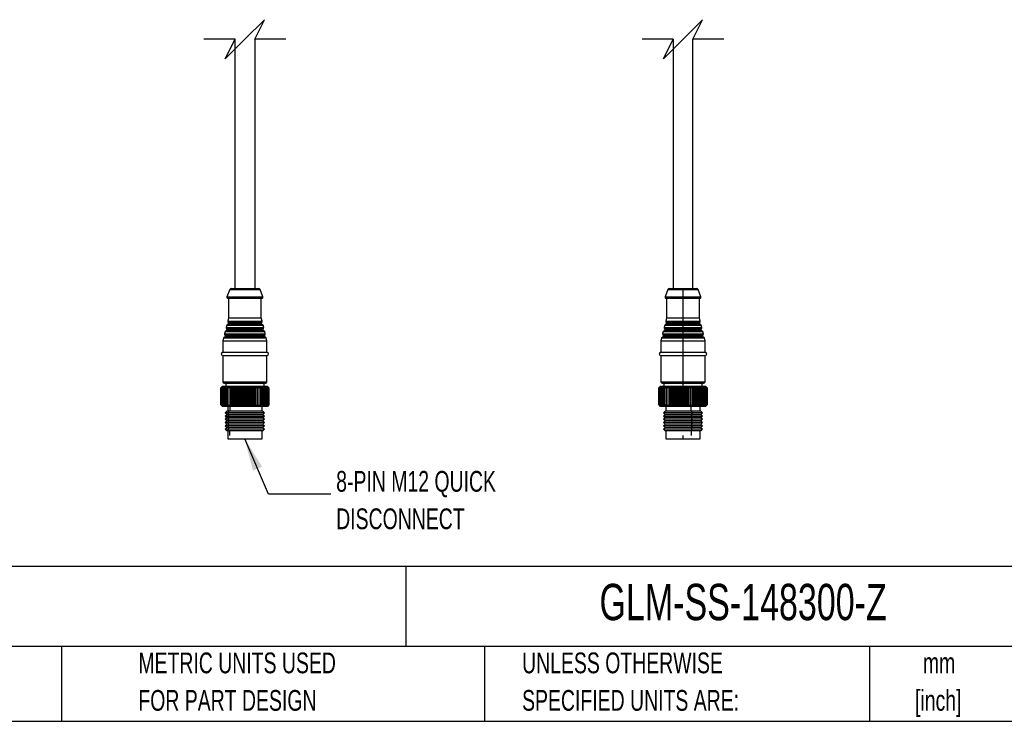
# Model space of a CAD drawing. Header units: millimetres. Extents: x 19 to 819, y 19 to 629.
# Tile 8 of 18: x 349 to 650, y 19 to 234. Entities that reach past the tile are written whole.
import ezdxf

# ---------------------------------------------------------------- set-up
doc = ezdxf.new("R2010")
doc.units = ezdxf.units.MM
doc.header["$LTSCALE"] = 3
doc.layers.add('DIMENSIONS', color=140, linetype='Continuous', lineweight=25)
doc.layers.add('TEXT', color=140, linetype='Continuous', lineweight=25)
doc.styles.add('SLDTEXTSTYLE0', font='TXT', dxfattribs={"width": 0.7})

msp = doc.modelspace()

# ---------------------------------------------------------------- linework, layer by layer
for p, q in [((415.031, 151.419), (415.031, 227.634)), ((421.031, 227.634), (421.031, 151.419)), ((549.052, 227.634), (549.052, 151.419)), ((555.052, 151.419), (555.052, 227.634)), ((413.409, 151.095), (412.55, 148.825)), ((413.409, 151.095), (422.653, 151.095)), ((413.877, 151.419), (422.186, 151.419)), ((423.512, 148.825), (422.653, 151.095)), ((547.429, 151.095), (546.571, 148.825)), ((547.429, 151.095), (552.052, 151.095)), ((547.897, 151.419), (552.052, 151.419)), ((552.052, 151.419), (556.206, 151.419)), ((552.052, 148.825), (552.052, 151.095)), ((552.052, 151.095), (556.674, 151.095)), ((557.532, 148.825), (556.674, 151.095)), ((412.55, 148.825), (423.512, 148.825)), ((412.831, 148.419), (423.231, 148.419)), ((413.031, 148.419), (413.031, 142.419)), ((423.031, 142.419), (423.031, 148.419)), ((546.571, 148.825), (552.052, 148.825)), ((546.852, 148.419), (552.052, 148.419)), ((547.052, 148.419), (547.052, 142.419)), ((552.052, 148.419), (552.052, 148.825)), ((552.052, 148.825), (557.532, 148.825)), ((552.052, 148.419), (557.252, 148.419)), ((552.052, 142.419), (552.052, 148.419)), ((557.052, 142.419), (557.052, 148.419)), ((413.031, 142.419), (412.78, 141.413)), ((413.031, 142.419), (423.031, 142.419)), ((423.283, 141.413), (423.031, 142.419)), ((547.052, 142.419), (546.8, 141.413)), ((547.052, 142.419), (552.052, 142.419)), ((552.052, 141.413), (552.052, 142.419)), ((552.052, 142.419), (557.052, 142.419)), ((557.303, 141.413), (557.052, 142.419)), ((412.473, 140.186), (412.295, 139.473)), ((412.295, 139.473), (423.768, 139.473)), ((412.395, 139.168), (423.667, 139.168)), ((412.473, 140.186), (423.589, 140.186)), ((423.521, 138.859), (412.541, 138.859)), ((423.357, 140.407), (412.705, 140.407)), ((412.78, 141.413), (423.283, 141.413)), ((412.88, 141.108), (423.182, 141.108)), ((423.036, 140.799), (413.026, 140.799)), ((423.768, 139.473), (423.589, 140.186)), ((546.493, 140.186), (546.315, 139.473)), ((546.315, 139.473), (552.052, 139.473)), ((546.416, 139.168), (552.052, 139.168)), ((546.493, 140.186), (552.052, 140.186)), ((552.052, 138.859), (546.562, 138.859)), ((552.052, 140.407), (546.725, 140.407)), ((546.8, 141.413), (552.052, 141.413)), ((546.901, 141.108), (552.052, 141.108)), ((552.052, 140.799), (547.047, 140.799)), ((552.052, 141.108), (552.052, 141.413)), ((552.052, 141.413), (557.303, 141.413)), ((552.052, 141.108), (552.052, 140.799)), ((552.052, 141.108), (557.202, 141.108)), ((552.052, 140.799), (552.052, 140.407)), ((557.056, 140.799), (552.052, 140.799)), ((552.052, 140.186), (552.052, 140.407)), ((557.378, 140.407), (552.052, 140.407)), ((552.052, 139.473), (552.052, 140.186)), ((552.052, 140.186), (557.61, 140.186)), ((552.052, 139.168), (552.052, 139.473)), ((552.052, 139.473), (557.788, 139.473)), ((552.052, 139.168), (552.052, 138.859)), ((552.052, 139.168), (557.688, 139.168)), ((552.052, 138.859), (552.052, 138.467)), ((557.541, 138.859), (552.052, 138.859)), ((557.788, 139.473), (557.61, 140.186)), ((411.503, 136.305), (411.281, 135.419)), ((411.503, 136.305), (424.559, 136.305)), ((424.327, 136.526), (411.735, 136.526)), ((411.988, 138.245), (411.809, 137.532)), ((411.809, 137.532), (424.253, 137.532)), ((411.91, 137.228), (424.152, 137.228)), ((411.988, 138.245), (424.074, 138.245)), ((424.006, 136.919), (412.056, 136.919)), ((423.842, 138.467), (412.22, 138.467)), ((424.253, 137.532), (424.074, 138.245)), ((424.781, 135.419), (424.559, 136.305)), ((545.523, 136.305), (545.302, 135.419)), ((545.523, 136.305), (552.052, 136.305)), ((552.052, 136.526), (545.755, 136.526)), ((546.008, 138.245), (545.83, 137.532)), ((545.83, 137.532), (552.052, 137.532)), ((545.931, 137.228), (552.052, 137.228)), ((546.008, 138.245), (552.052, 138.245)), ((552.052, 136.919), (546.077, 136.919)), ((552.052, 138.467), (546.24, 138.467)), ((552.052, 138.245), (552.052, 138.467)), ((557.863, 138.467), (552.052, 138.467)), ((552.052, 137.532), (552.052, 138.245)), ((552.052, 138.245), (558.095, 138.245)), ((552.052, 137.228), (552.052, 137.532)), ((552.052, 137.532), (558.273, 137.532)), ((552.052, 137.228), (552.052, 136.919)), ((552.052, 137.228), (558.173, 137.228)), ((552.052, 136.919), (552.052, 136.526)), ((558.027, 136.919), (552.052, 136.919)), ((552.052, 136.305), (552.052, 136.526)), ((558.348, 136.526), (552.052, 136.526)), ((552.052, 135.419), (552.052, 136.305)), ((552.052, 136.305), (558.58, 136.305)), ((558.273, 137.532), (558.095, 138.245)), ((558.802, 135.419), (558.58, 136.305)), ((411.281, 135.419), (411.281, 131.919)), ((411.281, 135.419), (424.781, 135.419)), ((424.781, 131.919), (424.781, 135.419)), ((545.302, 135.419), (545.302, 131.919)), ((545.302, 135.419), (552.052, 135.419)), ((552.052, 131.919), (552.052, 135.419)), ((552.052, 135.419), (558.802, 135.419)), ((558.802, 131.919), (558.802, 135.419)), ((411.281, 131.919), (424.781, 131.919)), ((411.281, 130.919), (424.781, 130.919)), ((411.281, 130.919), (411.281, 122.919)), ((424.781, 122.919), (424.781, 130.919)), ((545.302, 131.919), (552.052, 131.919)), ((545.302, 130.919), (545.302, 122.919)), ((545.302, 130.919), (552.052, 130.919)), ((552.052, 130.919), (552.052, 131.919)), ((552.052, 131.919), (558.802, 131.919)), ((552.052, 130.919), (558.802, 130.919)), ((552.052, 122.919), (552.052, 130.919)), ((558.802, 122.919), (558.802, 130.919)), ((410.966, 121.303), (410.684, 121.019)), ((410.69, 121.019), (410.684, 121.019)), ((410.684, 121.019), (410.684, 115.819)), ((410.69, 121.019), (411.055, 121.369)), ((410.69, 115.819), (410.69, 121.019)), ((411.055, 121.369), (410.731, 121.019)), ((410.753, 121.019), (410.731, 121.019)), ((410.731, 121.019), (410.731, 115.819)), ((410.753, 121.019), (411.136, 121.369)), ((410.753, 115.819), (410.753, 121.019)), ((411.136, 121.369), (410.837, 121.019)), ((410.874, 121.019), (410.837, 121.019)), ((410.837, 121.019), (410.837, 115.819)), ((410.874, 121.019), (411.272, 121.369)), ((410.874, 115.819), (410.874, 121.019)), ((411.081, 121.419), (410.966, 121.304)), ((411.272, 121.369), (411, 121.019)), ((411.053, 121.019), (411, 121.019)), ((411, 121.019), (411, 115.819)), ((411.053, 121.019), (411.462, 121.369)), ((411.053, 115.819), (411.053, 121.019)), ((411.89, 121.419), (411.081, 121.419)), ((411.462, 121.369), (411.221, 121.019)), ((411.289, 121.019), (411.221, 121.019)), ((411.221, 121.019), (411.221, 115.819)), ((411.281, 122.919), (424.781, 122.919)), ((411.289, 121.019), (411.705, 121.369)), ((411.289, 115.819), (411.289, 121.019)), ((411.705, 121.369), (411.496, 121.019)), ((411.537, 121.019), (411.496, 121.019)), ((411.496, 121.019), (411.496, 115.819)), ((411.89, 121.419), (411.537, 121.019)), ((411.578, 121.019), (411.537, 121.019)), ((411.537, 115.819), (411.537, 121.019)), ((411.578, 121.019), (411.999, 121.369)), ((411.578, 115.819), (411.578, 121.019)), ((411.781, 122.419), (424.281, 122.419)), ((411.999, 121.369), (411.824, 121.019)), ((411.919, 121.019), (411.824, 121.019)), ((411.824, 121.019), (411.824, 115.819)), ((424.981, 121.419), (411.89, 121.419)), ((411.919, 121.019), (412.342, 121.369)), ((411.919, 115.819), (411.919, 121.019)), ((412.181, 122.419), (412.181, 121.419)), ((412.342, 121.369), (412.202, 121.019)), ((412.31, 121.019), (412.202, 121.019)), ((412.202, 121.019), (412.202, 115.819)), ((412.31, 121.019), (412.73, 121.369)), ((412.31, 115.819), (412.31, 121.019)), ((412.73, 121.369), (412.626, 121.019)), ((412.747, 121.019), (412.626, 121.019)), ((412.626, 121.019), (412.626, 115.819)), ((412.747, 121.019), (413.161, 121.369)), ((412.747, 115.819), (412.747, 121.019)), ((413.161, 121.369), (413.095, 121.019)), ((413.226, 121.019), (413.095, 121.019)), ((413.095, 121.019), (413.095, 115.819)), ((413.226, 121.019), (413.632, 121.369)), ((413.226, 115.819), (413.226, 121.019)), ((413.632, 121.369), (413.603, 121.019)), ((413.744, 121.019), (413.603, 121.019)), ((413.603, 121.019), (413.603, 115.819)), ((413.744, 121.019), (414.137, 121.369)), ((413.744, 115.819), (413.744, 121.019)), ((414.137, 121.369), (414.146, 121.019)), ((414.137, 115.469), (414.137, 121.369)), ((414.296, 121.019), (414.146, 121.019)), ((414.146, 121.019), (414.146, 115.819)), ((414.296, 121.019), (414.675, 121.369)), ((414.296, 115.819), (414.296, 121.019)), ((414.675, 121.369), (414.721, 121.019)), ((414.675, 115.469), (414.675, 121.369)), ((414.879, 121.019), (414.721, 121.019)), ((414.721, 121.019), (414.721, 115.819)), ((414.879, 121.019), (415.239, 121.369)), ((414.879, 115.819), (414.879, 121.019)), ((415.239, 121.369), (415.323, 121.019)), ((415.239, 115.469), (415.239, 121.369)), ((415.486, 121.019), (415.323, 121.019)), ((415.323, 121.019), (415.323, 115.819)), ((415.486, 121.019), (415.825, 121.369)), ((415.486, 115.819), (415.486, 121.019)), ((415.825, 121.369), (415.946, 121.019)), ((415.825, 115.469), (415.825, 121.369)), ((416.115, 121.019), (415.946, 121.019)), ((415.946, 121.019), (415.946, 115.819)), ((416.115, 121.019), (416.43, 121.369)), ((416.115, 115.819), (416.115, 121.019)), ((416.43, 121.369), (416.586, 121.019)), ((416.43, 115.469), (416.43, 121.369)), ((416.759, 121.019), (416.586, 121.019)), ((416.586, 121.019), (416.586, 115.819)), ((416.759, 121.019), (417.047, 121.369)), ((416.759, 115.819), (416.759, 121.019)), ((417.047, 121.369), (417.238, 121.019)), ((417.047, 115.469), (417.047, 121.369)), ((417.413, 121.019), (417.238, 121.019)), ((417.238, 121.019), (417.238, 115.819)), ((417.413, 121.019), (417.672, 121.369)), ((417.413, 115.819), (417.413, 121.019)), ((417.672, 121.369), (417.896, 121.019)), ((417.672, 115.469), (417.672, 121.369)), ((418.072, 121.019), (417.896, 121.019)), ((417.896, 121.019), (417.896, 115.819)), ((418.072, 121.019), (418.3, 121.369)), ((418.072, 115.819), (418.072, 121.019)), ((418.3, 121.369), (418.556, 121.019)), ((418.3, 115.469), (418.3, 121.369)), ((418.73, 121.019), (418.556, 121.019)), ((418.556, 121.019), (418.556, 115.819)), ((418.73, 121.019), (418.926, 121.369)), ((418.73, 115.819), (418.73, 121.019)), ((418.926, 121.369), (419.211, 121.019)), ((418.926, 115.469), (418.926, 121.369)), ((419.383, 121.019), (419.211, 121.019)), ((419.211, 121.019), (419.211, 115.819)), ((419.383, 121.019), (419.545, 121.369)), ((419.383, 115.819), (419.383, 121.019)), ((419.545, 121.369), (419.856, 121.019)), ((419.545, 115.469), (419.545, 121.369)), ((420.025, 121.019), (419.856, 121.019)), ((419.856, 121.019), (419.856, 115.819)), ((420.025, 121.019), (420.152, 121.369)), ((420.025, 115.819), (420.025, 121.019)), ((420.152, 121.369), (420.487, 121.019)), ((420.152, 115.469), (420.152, 121.369)), ((420.652, 121.019), (420.487, 121.019)), ((420.487, 121.019), (420.487, 115.819)), ((420.652, 121.019), (420.741, 121.369)), ((420.652, 115.819), (420.652, 121.019)), ((420.741, 121.369), (421.098, 121.019)), ((420.741, 115.469), (420.741, 121.369)), ((421.257, 121.019), (421.098, 121.019)), ((421.098, 121.019), (421.098, 115.819)), ((421.257, 121.019), (421.309, 121.369)), ((421.257, 115.819), (421.257, 121.019)), ((421.309, 121.369), (421.685, 121.019)), ((421.309, 115.469), (421.309, 121.369)), ((421.836, 121.019), (421.685, 121.019)), ((421.685, 121.019), (421.685, 115.819)), ((421.836, 121.019), (421.85, 121.369)), ((421.836, 115.819), (421.836, 121.019)), ((421.85, 121.369), (422.242, 121.019)), ((421.85, 115.469), (421.85, 121.369)), ((422.384, 121.019), (422.242, 121.019)), ((422.242, 121.019), (422.242, 115.819)), ((422.36, 121.369), (422.765, 121.019)), ((422.384, 121.019), (422.36, 121.369)), ((422.384, 115.819), (422.384, 121.019)), ((422.897, 121.019), (422.765, 121.019)), ((422.765, 121.019), (422.765, 115.819)), ((422.836, 121.369), (423.25, 121.019)), ((422.897, 121.019), (422.836, 121.369)), ((422.897, 115.819), (422.897, 121.019)), ((423.371, 121.019), (423.25, 121.019)), ((423.25, 121.019), (423.25, 115.819)), ((423.273, 121.369), (423.693, 121.019)), ((423.371, 121.019), (423.273, 121.369)), ((423.371, 115.819), (423.371, 121.019)), ((423.668, 121.369), (424.09, 121.019)), ((423.803, 121.019), (423.668, 121.369)), ((423.803, 121.019), (423.693, 121.019)), ((423.693, 121.019), (423.693, 115.819)), ((423.803, 115.819), (423.803, 121.019)), ((423.881, 121.419), (423.881, 122.419)), ((424.017, 121.369), (424.439, 121.019)), ((424.187, 121.019), (424.017, 121.369)), ((424.187, 121.019), (424.09, 121.019)), ((424.09, 121.019), (424.09, 115.819)), ((424.187, 115.819), (424.187, 121.019)), ((424.318, 121.369), (424.736, 121.019)), ((424.523, 121.019), (424.318, 121.369)), ((424.523, 121.019), (424.439, 121.019)), ((424.439, 121.019), (424.439, 115.819)), ((424.523, 115.819), (424.523, 121.019)), ((424.569, 121.369), (424.979, 121.019)), ((424.805, 121.019), (424.569, 121.369)), ((424.805, 121.019), (424.736, 121.019)), ((424.736, 121.019), (424.736, 115.819)), ((424.767, 121.369), (425.166, 121.019)), ((425.034, 121.019), (424.767, 121.369)), ((424.805, 115.819), (424.805, 121.019)), ((424.91, 121.369), (425.295, 121.019)), ((425.206, 121.019), (424.91, 121.369)), ((425.034, 121.019), (424.979, 121.019)), ((424.979, 121.019), (424.979, 115.819)), ((425.096, 121.304), (424.981, 121.419)), ((424.999, 121.369), (425.366, 121.019)), ((425.32, 121.019), (424.999, 121.369)), ((425.031, 121.369), (425.378, 121.019)), ((425.375, 121.019), (425.031, 121.369)), ((425.034, 115.819), (425.034, 121.019)), ((425.206, 121.019), (425.166, 121.019)), ((425.166, 121.019), (425.166, 115.819)), ((425.206, 115.819), (425.206, 121.019)), ((425.32, 121.019), (425.295, 121.019)), ((425.295, 121.019), (425.295, 115.819)), ((425.32, 115.819), (425.32, 121.019)), ((425.375, 121.019), (425.366, 121.019)), ((425.366, 121.019), (425.366, 115.819)), ((425.375, 115.819), (425.375, 121.019)), ((425.378, 121.019), (425.378, 115.819)), ((545.102, 121.419), (544.702, 121.019)), ((544.702, 121.019), (545.057, 121.369)), ((544.702, 115.819), (544.702, 121.019)), ((545.057, 121.369), (544.72, 121.019)), ((544.735, 121.019), (544.72, 121.019)), ((544.72, 121.019), (544.72, 115.819)), ((544.735, 121.019), (545.109, 121.369)), ((544.735, 115.819), (544.735, 121.019)), ((545.109, 121.369), (544.797, 121.019)), ((544.827, 121.019), (544.797, 121.019)), ((544.797, 121.019), (544.797, 115.819)), ((544.827, 121.019), (545.217, 121.369)), ((544.827, 115.819), (544.827, 121.019)), ((545.217, 121.369), (544.932, 121.019)), ((544.977, 121.019), (544.932, 121.019)), ((544.932, 121.019), (544.932, 115.819)), ((544.977, 121.019), (545.38, 121.369)), ((544.977, 115.819), (544.977, 121.019)), ((555.306, 121.419), (545.102, 121.419)), ((545.38, 121.369), (545.124, 121.019)), ((545.185, 121.019), (545.124, 121.019)), ((545.124, 121.019), (545.124, 115.819)), ((545.185, 121.019), (545.597, 121.369)), ((545.185, 115.819), (545.185, 121.019)), ((545.302, 122.919), (552.052, 122.919)), ((545.597, 121.369), (545.372, 121.019)), ((545.447, 121.019), (545.372, 121.019)), ((545.372, 121.019), (545.372, 115.819)), ((545.447, 121.019), (545.866, 121.369)), ((545.447, 115.819), (545.447, 121.019)), ((545.866, 121.369), (545.674, 121.019)), ((545.763, 121.019), (545.674, 121.019)), ((545.674, 121.019), (545.674, 115.819)), ((545.763, 121.019), (546.185, 121.369)), ((545.763, 115.819), (545.763, 121.019)), ((545.802, 122.419), (552.052, 122.419)), ((546.185, 121.369), (546.027, 121.019)), ((546.129, 121.019), (546.027, 121.019)), ((546.027, 121.019), (546.027, 115.819)), ((546.129, 121.019), (546.551, 121.369)), ((546.129, 115.819), (546.129, 121.019)), ((546.202, 122.419), (546.202, 121.419)), ((546.551, 121.369), (546.429, 121.019)), ((546.543, 121.019), (546.429, 121.019)), ((546.429, 121.019), (546.429, 115.819)), ((546.543, 121.019), (546.961, 121.369)), ((546.543, 115.819), (546.543, 121.019)), ((546.961, 121.369), (546.876, 121.019)), ((547.002, 121.019), (546.876, 121.019)), ((546.876, 121.019), (546.876, 115.819)), ((547.002, 121.019), (547.412, 121.369)), ((547.002, 115.819), (547.002, 121.019)), ((547.412, 121.369), (547.364, 121.019)), ((547.501, 121.019), (547.364, 121.019)), ((547.364, 121.019), (547.364, 115.819)), ((547.501, 121.019), (547.901, 121.369)), ((547.501, 115.819), (547.501, 121.019)), ((547.901, 121.369), (547.891, 121.019)), ((548.036, 121.019), (547.891, 121.019)), ((547.891, 121.019), (547.891, 115.819)), ((548.036, 121.019), (548.423, 121.369)), ((548.036, 115.819), (548.036, 121.019)), ((548.423, 121.369), (548.451, 121.019)), ((548.423, 115.469), (548.423, 121.369)), ((548.604, 121.019), (548.451, 121.019)), ((548.451, 121.019), (548.451, 115.819)), ((548.604, 121.019), (548.974, 121.369)), ((548.604, 115.819), (548.604, 121.019)), ((548.974, 121.369), (549.04, 121.019)), ((548.974, 115.469), (548.974, 121.369)), ((549.2, 121.019), (549.04, 121.019)), ((549.04, 121.019), (549.04, 115.819)), ((549.2, 121.019), (549.55, 121.369)), ((549.2, 115.819), (549.2, 121.019)), ((549.55, 121.369), (549.653, 121.019)), ((549.55, 115.469), (549.55, 121.369)), ((549.819, 121.019), (549.653, 121.019)), ((549.653, 121.019), (549.653, 115.819)), ((549.819, 121.019), (550.146, 121.369)), ((549.819, 115.819), (549.819, 121.019)), ((550.146, 121.369), (550.285, 121.019)), ((550.146, 115.469), (550.146, 121.369)), ((550.456, 121.019), (550.285, 121.019)), ((550.285, 121.019), (550.285, 115.819)), ((550.456, 121.019), (550.758, 121.369)), ((550.456, 115.819), (550.456, 121.019)), ((550.758, 121.369), (550.932, 121.019)), ((550.758, 115.469), (550.758, 121.369)), ((551.105, 121.019), (550.932, 121.019)), ((550.932, 121.019), (550.932, 115.819)), ((551.105, 121.019), (551.379, 121.369)), ((551.105, 115.819), (551.105, 121.019)), ((551.379, 121.369), (551.587, 121.019)), ((551.379, 115.469), (551.379, 121.369)), ((551.762, 121.019), (551.587, 121.019)), ((551.587, 121.019), (551.587, 115.819)), ((551.762, 121.019), (552.007, 121.369)), ((551.762, 115.819), (551.762, 121.019)), ((552.007, 121.369), (552.247, 121.019)), ((552.007, 115.469), (552.007, 121.369)), ((552.052, 122.419), (552.052, 122.919)), ((552.052, 122.919), (558.802, 122.919)), ((552.052, 122.419), (558.302, 122.419)), ((552.052, 121.419), (552.052, 122.419)), ((552.247, 121.019), (552.247, 115.819)), ((552.422, 121.019), (552.247, 121.019)), ((552.422, 121.019), (552.634, 121.369)), ((552.422, 115.819), (552.422, 121.019)), ((552.634, 121.369), (552.905, 121.019)), ((552.634, 115.469), (552.634, 121.369)), ((553.078, 121.019), (552.905, 121.019)), ((552.905, 121.019), (552.905, 115.819)), ((553.078, 121.019), (553.257, 121.369)), ((553.078, 115.819), (553.078, 121.019)), ((553.257, 121.369), (553.556, 121.019)), ((553.257, 115.469), (553.257, 121.369)), ((553.727, 121.019), (553.556, 121.019)), ((553.556, 121.019), (553.556, 115.819)), ((553.727, 121.019), (553.871, 121.369)), ((553.727, 115.819), (553.727, 121.019)), ((553.871, 121.369), (554.194, 121.019)), ((553.871, 115.469), (553.871, 121.369)), ((554.361, 121.019), (554.194, 121.019)), ((554.194, 121.019), (554.194, 115.819)), ((554.361, 121.019), (554.469, 121.369)), ((554.361, 115.819), (554.361, 121.019)), ((554.469, 121.369), (554.816, 121.019)), ((554.469, 115.469), (554.469, 121.369)), ((554.977, 121.019), (554.816, 121.019)), ((554.816, 121.019), (554.816, 115.819)), ((554.977, 121.019), (555.048, 121.369)), ((554.977, 115.819), (554.977, 121.019)), ((555.048, 121.369), (555.415, 121.019)), ((555.048, 115.469), (555.048, 121.369)), ((555.493, 121.019), (555.306, 121.419)), ((559.002, 121.419), (555.306, 121.419)), ((555.415, 121.019), (555.493, 121.019)), ((555.415, 121.019), (555.415, 115.819)), ((555.493, 121.019), (555.57, 121.019)), ((555.57, 121.019), (555.603, 121.369)), ((555.57, 115.819), (555.57, 121.019)), ((555.603, 121.369), (555.988, 121.019)), ((555.603, 121.369), (555.603, 115.469)), ((556.134, 121.019), (555.988, 121.019)), ((555.988, 121.019), (555.988, 115.819)), ((556.13, 121.369), (556.528, 121.019)), ((556.134, 121.019), (556.13, 121.369)), ((556.134, 115.819), (556.134, 121.019)), ((556.666, 121.019), (556.528, 121.019)), ((556.528, 121.019), (556.528, 115.819)), ((556.623, 121.369), (557.033, 121.019)), ((556.666, 121.019), (556.623, 121.369)), ((556.666, 115.819), (556.666, 121.019)), ((557.16, 121.019), (557.033, 121.019)), ((557.033, 121.019), (557.033, 115.819)), ((557.08, 121.369), (557.497, 121.019)), ((557.16, 121.019), (557.08, 121.369)), ((557.16, 115.819), (557.16, 121.019)), ((557.496, 121.369), (557.918, 121.019)), ((557.613, 121.019), (557.496, 121.369)), ((557.613, 121.019), (557.497, 121.019)), ((557.497, 121.019), (557.497, 115.819)), ((557.613, 115.819), (557.613, 121.019)), ((557.869, 121.369), (558.291, 121.019)), ((558.022, 121.019), (557.869, 121.369)), ((557.902, 121.419), (557.902, 122.419)), ((558.022, 121.019), (557.918, 121.019)), ((557.918, 121.019), (557.918, 115.819)), ((558.022, 115.819), (558.022, 121.019)), ((558.194, 121.369), (558.614, 121.019)), ((558.382, 121.019), (558.194, 121.369)), ((558.382, 121.019), (558.291, 121.019)), ((558.291, 121.019), (558.291, 115.819)), ((558.382, 115.819), (558.382, 121.019)), ((558.471, 121.369), (558.884, 121.019)), ((558.691, 121.019), (558.471, 121.369)), ((558.691, 121.019), (558.614, 121.019)), ((558.614, 121.019), (558.614, 115.819)), ((558.691, 115.819), (558.691, 121.019)), ((558.695, 121.369), (559.1, 121.019)), ((558.947, 121.019), (558.695, 121.369)), ((558.866, 121.369), (559.258, 121.019)), ((559.147, 121.019), (558.866, 121.369)), ((558.947, 121.019), (558.884, 121.019)), ((558.884, 121.019), (558.884, 115.819)), ((558.947, 115.819), (558.947, 121.019)), ((558.982, 121.369), (559.359, 121.019)), ((559.291, 121.019), (558.982, 121.369)), ((559.402, 121.019), (559.002, 121.419)), ((559.042, 121.369), (559.4, 121.019)), ((559.375, 121.019), (559.042, 121.369)), ((559.147, 121.019), (559.1, 121.019)), ((559.1, 121.019), (559.1, 115.819)), ((559.147, 115.819), (559.147, 121.019)), ((559.291, 121.019), (559.258, 121.019)), ((559.258, 121.019), (559.258, 115.819)), ((559.291, 115.819), (559.291, 121.019)), ((559.375, 121.019), (559.359, 121.019)), ((559.359, 121.019), (559.359, 115.819)), ((559.375, 115.819), (559.375, 121.019)), ((559.4, 121.019), (559.402, 121.019)), ((559.4, 121.019), (559.4, 115.819)), ((559.401, 115.819), (559.401, 121.019)), ((410.684, 115.819), (410.966, 115.534)), ((410.684, 115.819), (410.69, 115.819)), ((411.055, 115.469), (410.69, 115.819)), ((410.731, 115.819), (411.055, 115.469)), ((410.731, 115.819), (410.753, 115.819)), ((411.136, 115.469), (410.753, 115.819)), ((410.837, 115.819), (411.136, 115.469)), ((410.837, 115.819), (410.874, 115.819)), ((411.272, 115.469), (410.874, 115.819)), ((410.966, 115.534), (411.081, 115.419)), ((411, 115.819), (411.272, 115.469)), ((411, 115.819), (411.053, 115.819)), ((411.462, 115.469), (411.053, 115.819)), ((411.081, 115.419), (411.89, 115.419)), ((411.221, 115.819), (411.462, 115.469)), ((411.221, 115.819), (411.289, 115.819)), ((411.705, 115.469), (411.289, 115.819)), ((411.496, 115.819), (411.537, 115.819)), ((411.496, 115.819), (411.705, 115.469)), ((411.537, 115.819), (411.89, 115.419)), ((411.537, 115.819), (411.578, 115.819)), ((411.999, 115.469), (411.578, 115.819)), ((411.824, 115.819), (411.999, 115.469)), ((411.824, 115.819), (411.919, 115.819)), ((411.89, 115.419), (424.981, 115.419)), ((412.342, 115.469), (411.919, 115.819)), ((412.202, 115.819), (412.342, 115.469)), ((412.202, 115.819), (412.31, 115.819)), ((412.73, 115.469), (412.31, 115.819)), ((412.626, 115.819), (412.73, 115.469)), ((412.626, 115.819), (412.747, 115.819)), ((413.161, 115.469), (412.747, 115.819)), ((412.781, 115.419), (412.781, 113.919)), ((413.095, 115.819), (413.161, 115.469)), ((413.095, 115.819), (413.226, 115.819)), ((413.632, 115.469), (413.226, 115.819)), ((413.392, 115.419), (413.392, 113.919)), ((413.603, 115.819), (413.632, 115.469)), ((413.603, 115.819), (413.744, 115.819)), ((414.137, 115.469), (413.744, 115.819)), ((414.146, 115.819), (414.137, 115.469)), ((414.146, 115.819), (414.296, 115.819)), ((414.675, 115.469), (414.296, 115.819)), ((414.721, 115.819), (414.675, 115.469)), ((414.721, 115.819), (414.879, 115.819)), ((415.239, 115.469), (414.879, 115.819)), ((415.323, 115.819), (415.239, 115.469)), ((415.323, 115.819), (415.486, 115.819)), ((415.825, 115.469), (415.486, 115.819)), ((415.946, 115.819), (415.825, 115.469)), ((415.946, 115.819), (416.115, 115.819)), ((416.43, 115.469), (416.115, 115.819)), ((416.586, 115.819), (416.43, 115.469)), ((416.586, 115.819), (416.759, 115.819)), ((417.047, 115.469), (416.759, 115.819)), ((417.238, 115.819), (417.047, 115.469)), ((417.238, 115.819), (417.413, 115.819)), ((417.672, 115.469), (417.413, 115.819)), ((417.896, 115.819), (417.672, 115.469)), ((417.896, 115.819), (418.072, 115.819)), ((418.3, 115.469), (418.072, 115.819)), ((418.556, 115.819), (418.3, 115.469)), ((418.556, 115.819), (418.73, 115.819)), ((418.926, 115.469), (418.73, 115.819)), ((419.211, 115.819), (418.926, 115.469)), ((419.211, 115.819), (419.383, 115.819)), ((419.545, 115.469), (419.383, 115.819)), ((419.856, 115.819), (419.545, 115.469)), ((419.856, 115.819), (420.025, 115.819)), ((420.152, 115.469), (420.025, 115.819)), ((420.487, 115.819), (420.152, 115.469)), ((420.487, 115.819), (420.652, 115.819)), ((420.741, 115.469), (420.652, 115.819)), ((421.098, 115.819), (420.741, 115.469)), ((421.098, 115.819), (421.257, 115.819)), ((421.309, 115.469), (421.257, 115.819)), ((421.685, 115.819), (421.309, 115.469)), ((421.685, 115.819), (421.836, 115.819)), ((421.85, 115.469), (421.836, 115.819)), ((422.242, 115.819), (421.85, 115.469)), ((422.242, 115.819), (422.384, 115.819)), ((422.36, 115.469), (422.384, 115.819)), ((422.765, 115.819), (422.36, 115.469)), ((422.765, 115.819), (422.897, 115.819)), ((422.836, 115.469), (422.897, 115.819)), ((423.25, 115.819), (422.836, 115.469)), ((423.25, 115.819), (423.371, 115.819)), ((423.273, 115.469), (423.371, 115.819)), ((423.693, 115.819), (423.273, 115.469)), ((423.281, 113.919), (423.281, 115.419)), ((423.668, 115.469), (423.803, 115.819)), ((424.09, 115.819), (423.668, 115.469)), ((423.693, 115.819), (423.803, 115.819)), ((424.017, 115.469), (424.187, 115.819)), ((424.439, 115.819), (424.017, 115.469)), ((424.09, 115.819), (424.187, 115.819)), ((424.318, 115.469), (424.523, 115.819)), ((424.736, 115.819), (424.318, 115.469)), ((424.439, 115.819), (424.523, 115.819)), ((424.569, 115.469), (424.805, 115.819)), ((424.979, 115.819), (424.569, 115.469)), ((424.736, 115.819), (424.805, 115.819)), ((424.767, 115.469), (425.034, 115.819)), ((425.166, 115.819), (424.767, 115.469)), ((424.91, 115.469), (425.206, 115.819)), ((425.295, 115.819), (424.91, 115.469)), ((424.979, 115.819), (425.034, 115.819)), ((424.981, 115.419), (425.096, 115.534)), ((424.999, 115.469), (425.32, 115.819)), ((425.366, 115.819), (424.999, 115.469)), ((425.031, 115.469), (425.375, 115.819)), ((425.378, 115.819), (425.031, 115.469)), ((425.166, 115.819), (425.206, 115.819)), ((425.295, 115.819), (425.32, 115.819)), ((425.366, 115.819), (425.375, 115.819)), ((544.702, 115.819), (545.102, 115.419)), ((545.057, 115.469), (544.702, 115.819)), ((544.72, 115.819), (545.057, 115.469)), ((544.72, 115.819), (544.735, 115.819)), ((545.109, 115.469), (544.735, 115.819)), ((544.797, 115.819), (545.109, 115.469)), ((544.797, 115.819), (544.827, 115.819)), ((545.217, 115.469), (544.827, 115.819)), ((544.932, 115.819), (545.217, 115.469)), ((544.932, 115.819), (544.977, 115.819)), ((545.38, 115.469), (544.977, 115.819)), ((545.102, 115.419), (555.306, 115.419)), ((545.124, 115.819), (545.38, 115.469)), ((545.124, 115.819), (545.185, 115.819)), ((545.597, 115.469), (545.185, 115.819)), ((545.372, 115.819), (545.597, 115.469)), ((545.372, 115.819), (545.447, 115.819)), ((545.866, 115.469), (545.447, 115.819)), ((545.674, 115.819), (545.866, 115.469)), ((545.674, 115.819), (545.763, 115.819)), ((546.185, 115.469), (545.763, 115.819)), ((546.027, 115.819), (546.185, 115.469)), ((546.027, 115.819), (546.129, 115.819)), ((546.551, 115.469), (546.129, 115.819)), ((546.429, 115.819), (546.551, 115.469)), ((546.429, 115.819), (546.543, 115.819)), ((546.961, 115.469), (546.543, 115.819)), ((546.802, 115.419), (546.802, 113.919)), ((546.876, 115.819), (546.961, 115.469)), ((546.876, 115.819), (547.002, 115.819)), ((547.412, 115.469), (547.002, 115.819)), ((547.364, 115.819), (547.412, 115.469)), ((547.364, 115.819), (547.501, 115.819)), ((547.901, 115.469), (547.501, 115.819)), ((547.891, 115.819), (547.901, 115.469)), ((547.891, 115.819), (548.036, 115.819)), ((548.423, 115.469), (548.036, 115.819)), ((548.451, 115.819), (548.423, 115.469)), ((548.451, 115.819), (548.604, 115.819)), ((548.974, 115.469), (548.604, 115.819)), ((549.04, 115.819), (548.974, 115.469)), ((549.04, 115.819), (549.2, 115.819)), ((549.55, 115.469), (549.2, 115.819)), ((549.653, 115.819), (549.55, 115.469)), ((549.653, 115.819), (549.819, 115.819)), ((550.146, 115.469), (549.819, 115.819)), ((550.285, 115.819), (550.146, 115.469)), ((550.285, 115.819), (550.456, 115.819)), ((550.758, 115.469), (550.456, 115.819)), ((550.932, 115.819), (550.758, 115.469)), ((550.932, 115.819), (551.105, 115.819)), ((551.379, 115.469), (551.105, 115.819)), ((551.587, 115.819), (551.379, 115.469)), ((551.587, 115.819), (551.762, 115.819)), ((552.007, 115.469), (551.762, 115.819)), ((552.247, 115.819), (552.007, 115.469)), ((552.247, 115.819), (552.422, 115.819)), ((552.634, 115.469), (552.422, 115.819)), ((552.905, 115.819), (552.634, 115.469)), ((552.905, 115.819), (553.078, 115.819)), ((553.257, 115.469), (553.078, 115.819)), ((553.556, 115.819), (553.257, 115.469)), ((553.727, 115.819), (553.556, 115.819)), ((553.871, 115.469), (553.727, 115.819)), ((554.194, 115.819), (553.871, 115.469)), ((554.361, 115.819), (554.194, 115.819)), ((554.469, 115.469), (554.361, 115.819)), ((554.816, 115.819), (554.469, 115.469)), ((554.51, 113.919), (554.51, 115.419)), ((554.977, 115.819), (554.816, 115.819)), ((555.048, 115.469), (554.977, 115.819)), ((555.415, 115.819), (555.048, 115.469)), ((555.306, 115.419), (555.493, 115.819)), ((555.306, 115.419), (559.002, 115.419)), ((555.493, 115.819), (555.415, 115.819)), ((555.57, 115.819), (555.493, 115.819)), ((555.603, 115.469), (555.57, 115.819)), ((555.988, 115.819), (555.603, 115.469)), ((556.134, 115.819), (555.988, 115.819)), ((556.13, 115.469), (556.134, 115.819)), ((556.528, 115.819), (556.13, 115.469)), ((556.666, 115.819), (556.528, 115.819)), ((556.623, 115.469), (556.666, 115.819)), ((557.033, 115.819), (556.623, 115.469)), ((557.16, 115.819), (557.033, 115.819)), ((557.08, 115.469), (557.16, 115.819)), ((557.497, 115.819), (557.08, 115.469)), ((557.302, 113.919), (557.302, 115.419)), ((557.496, 115.469), (557.613, 115.819)), ((557.918, 115.819), (557.496, 115.469)), ((557.497, 115.819), (557.613, 115.819)), ((557.869, 115.469), (558.022, 115.819)), ((558.291, 115.819), (557.869, 115.469)), ((557.918, 115.819), (558.022, 115.819)), ((558.194, 115.469), (558.382, 115.819)), ((558.614, 115.819), (558.194, 115.469)), ((558.291, 115.819), (558.382, 115.819)), ((558.471, 115.469), (558.691, 115.819)), ((558.884, 115.819), (558.471, 115.469)), ((558.614, 115.819), (558.691, 115.819)), ((558.695, 115.469), (558.947, 115.819)), ((559.1, 115.819), (558.695, 115.469)), ((558.866, 115.469), (559.147, 115.819)), ((559.258, 115.819), (558.866, 115.469)), ((558.884, 115.819), (558.947, 115.819)), ((558.982, 115.469), (559.291, 115.819)), ((559.359, 115.819), (558.982, 115.469)), ((559.002, 115.419), (559.402, 115.819)), ((559.042, 115.469), (559.375, 115.819)), ((559.4, 115.819), (559.042, 115.469)), ((559.1, 115.819), (559.147, 115.819)), ((559.258, 115.819), (559.291, 115.819)), ((559.359, 115.819), (559.375, 115.819)), ((559.4, 115.819), (559.402, 115.819)), ((412.531, 113.919), (412.031, 113.419)), ((412.031, 113.419), (412.531, 112.919)), ((412.729, 113.419), (412.031, 113.419)), ((412.531, 112.919), (412.031, 112.419)), ((412.031, 112.419), (412.531, 111.919)), ((412.729, 112.419), (412.031, 112.419)), ((412.531, 111.919), (412.031, 111.419)), ((413.171, 113.919), (412.531, 113.919)), ((413.171, 112.919), (412.531, 112.919)), ((413.171, 111.919), (412.531, 111.919)), ((413.171, 113.919), (412.729, 113.419)), ((412.729, 113.419), (413.171, 112.919)), ((424.031, 113.419), (412.729, 113.419)), ((413.171, 112.919), (412.729, 112.419)), ((412.729, 112.419), (413.171, 111.919)), ((424.031, 112.419), (412.729, 112.419)), ((413.171, 111.919), (412.729, 111.419)), ((423.531, 113.919), (413.171, 113.919)), ((423.531, 112.919), (413.171, 112.919)), ((423.531, 111.919), (413.171, 111.919)), ((424.031, 113.419), (423.531, 113.919)), ((423.531, 112.919), (424.031, 113.419)), ((424.031, 112.419), (423.531, 112.919)), ((423.531, 111.919), (424.031, 112.419)), ((424.031, 111.419), (423.531, 111.919)), ((546.552, 113.919), (546.052, 113.419)), ((546.052, 113.419), (546.552, 112.919)), ((554.861, 113.419), (546.052, 113.419)), ((546.552, 112.919), (546.052, 112.419)), ((546.052, 112.419), (546.552, 111.919)), ((554.861, 112.419), (546.052, 112.419)), ((546.552, 111.919), (546.052, 111.419)), ((554.627, 113.919), (546.552, 113.919)), ((554.627, 112.919), (546.552, 112.919)), ((554.627, 111.919), (546.552, 111.919)), ((554.861, 113.419), (554.627, 113.919)), ((557.552, 113.919), (554.627, 113.919)), ((554.627, 112.919), (554.861, 113.419)), ((554.861, 112.419), (554.627, 112.919)), ((557.552, 112.919), (554.627, 112.919)), ((554.627, 111.919), (554.861, 112.419)), ((554.861, 111.419), (554.627, 111.919)), ((557.552, 111.919), (554.627, 111.919)), ((558.052, 113.419), (554.861, 113.419)), ((558.052, 112.419), (554.861, 112.419)), ((558.052, 113.419), (557.552, 113.919)), ((557.552, 112.919), (558.052, 113.419)), ((558.052, 112.419), (557.552, 112.919)), ((557.552, 111.919), (558.052, 112.419)), ((558.052, 111.419), (557.552, 111.919)), ((412.031, 111.419), (412.531, 110.919)), ((412.729, 111.419), (412.031, 111.419)), ((412.531, 110.919), (412.031, 110.419)), ((412.031, 110.419), (412.531, 109.919)), ((412.729, 110.419), (412.031, 110.419)), ((412.531, 109.919), (412.031, 109.419)), ((412.031, 109.419), (412.531, 108.919)), ((412.729, 109.419), (412.031, 109.419)), ((412.531, 108.919), (412.031, 108.419)), ((413.171, 110.919), (412.531, 110.919)), ((413.171, 109.919), (412.531, 109.919)), ((413.171, 108.919), (412.531, 108.919)), ((424.031, 111.419), (412.729, 111.419)), ((412.729, 111.419), (413.171, 110.919)), ((413.171, 110.919), (412.729, 110.419)), ((412.729, 110.419), (413.171, 109.919)), ((424.031, 110.419), (412.729, 110.419)), ((413.171, 109.919), (412.729, 109.419)), ((424.031, 109.419), (412.729, 109.419)), ((412.729, 109.419), (413.171, 108.919)), ((413.171, 108.919), (412.729, 108.419)), ((423.531, 110.919), (413.171, 110.919)), ((423.531, 109.919), (413.171, 109.919)), ((423.531, 108.919), (413.171, 108.919)), ((423.531, 110.919), (424.031, 111.419)), ((424.031, 110.419), (423.531, 110.919)), ((423.531, 109.919), (424.031, 110.419)), ((424.031, 109.419), (423.531, 109.919)), ((423.531, 108.919), (424.031, 109.419)), ((424.031, 108.419), (423.531, 108.919)), ((546.052, 111.419), (546.552, 110.919)), ((554.861, 111.419), (546.052, 111.419)), ((546.552, 110.919), (546.052, 110.419)), ((546.052, 110.419), (546.552, 109.919)), ((554.861, 110.419), (546.052, 110.419)), ((546.552, 109.919), (546.052, 109.419)), ((546.052, 109.419), (546.552, 108.919)), ((554.861, 109.419), (546.052, 109.419)), ((546.552, 108.919), (546.052, 108.419)), ((554.627, 110.919), (546.552, 110.919)), ((554.627, 109.919), (546.552, 109.919)), ((554.627, 108.919), (546.552, 108.919)), ((554.627, 110.919), (554.861, 111.419)), ((554.861, 110.419), (554.627, 110.919)), ((557.552, 110.919), (554.627, 110.919)), ((554.627, 109.919), (554.861, 110.419)), ((554.861, 109.419), (554.627, 109.919)), ((557.552, 109.919), (554.627, 109.919)), ((554.627, 108.919), (554.861, 109.419)), ((554.861, 108.419), (554.627, 108.919)), ((557.552, 108.919), (554.627, 108.919)), ((558.052, 111.419), (554.861, 111.419)), ((558.052, 110.419), (554.861, 110.419)), ((558.052, 109.419), (554.861, 109.419)), ((557.552, 110.919), (558.052, 111.419)), ((558.052, 110.419), (557.552, 110.919)), ((557.552, 109.919), (558.052, 110.419)), ((558.052, 109.419), (557.552, 109.919)), ((557.552, 108.919), (558.052, 109.419)), ((558.052, 108.419), (557.552, 108.919)), ((412.031, 108.419), (412.531, 107.919)), ((412.729, 108.419), (412.031, 108.419)), ((413.171, 107.919), (412.531, 107.919)), ((424.031, 108.419), (412.729, 108.419)), ((412.729, 108.419), (413.171, 107.919)), ((412.781, 107.919), (412.781, 106.419)), ((412.781, 106.419), (412.781, 105.419)), ((423.531, 107.919), (413.171, 107.919)), ((413.392, 106.419), (413.392, 107.919)), ((423.281, 106.419), (423.281, 107.919)), ((423.281, 105.419), (423.281, 106.419)), ((423.531, 107.919), (424.031, 108.419)), ((546.052, 108.419), (546.552, 107.919)), ((554.861, 108.419), (546.052, 108.419)), ((554.627, 107.919), (546.552, 107.919)), ((546.802, 107.919), (546.802, 105.419)), ((552.052, 105.419), (552.052, 106.419)), ((554.51, 107.919), (554.51, 106.419)), ((554.627, 107.919), (554.861, 108.419)), ((557.552, 107.919), (554.627, 107.919)), ((558.052, 108.419), (554.861, 108.419)), ((557.302, 105.419), (557.302, 107.919)), ((557.552, 107.919), (558.052, 108.419)), ((412.781, 105.419), (423.281, 105.419)), ((546.802, 105.419), (552.052, 105.419)), ((552.052, 105.419), (557.302, 105.419))]:
    msp.add_line(p, q)
for centre, radius, start, end in [((413.877, 150.919), 0.5, 90.00122, 159.29013), ((422.186, 150.919), 0.5, 20.71007, 89.99869), ((547.897, 150.919), 0.5, 90.00131, 159.28993), ((556.206, 150.919), 0.5, 20.71007, 89.99869), ((412.831, 148.719), 0.3, 159.29337, 269.99769), ((423.231, 148.719), 0.3, 270.00203, 20.70691), ((546.852, 148.719), 0.3, 159.29309, 269.99797), ((557.252, 148.719), 0.3, 270.00214, 20.70663), ((412.141, 138.859), 0.4, 281.34247, 359.9995), ((412.586, 139.4), 0.3, 165.96399, 230.58696), ((412.141, 138.859), 0.4, 0.00006, 50.58653), ((412.764, 140.113), 0.3, 101.34268, 165.96293), ((412.626, 140.799), 0.4, 281.33879, 0.00089), ((413.071, 141.34), 0.3, 165.96399, 230.58696), ((412.626, 140.799), 0.4, 0.0005, 50.58638), ((423.436, 140.799), 0.4, 129.41362, 179.9995), ((423.436, 140.799), 0.4, 179.99911, 258.66121), ((422.991, 141.34), 0.3, 309.41347, 14.0359), ((423.298, 140.113), 0.3, 14.03665, 78.65775), ((423.921, 138.859), 0.4, 129.41255, 180.00057), ((423.921, 138.859), 0.4, 180.00081, 258.65706), ((423.477, 139.4), 0.3, 309.41347, 14.0359), ((546.162, 138.859), 0.4, 281.34236, 359.99977), ((546.606, 139.4), 0.3, 165.96388, 230.58738), ((546.162, 138.859), 0.4, 359.99962, 50.58669), ((546.784, 140.113), 0.3, 101.3431, 165.9625), ((546.647, 140.799), 0.4, 281.33879, 0.00089), ((547.091, 141.34), 0.3, 165.9641, 230.58653), ((546.647, 140.799), 0.4, 359.99943, 50.58745), ((557.456, 140.799), 0.4, 129.41309, 180.00004), ((557.456, 140.799), 0.4, 179.99914, 258.66103), ((557.012, 141.34), 0.3, 309.41347, 14.0359), ((557.319, 140.113), 0.3, 14.03665, 78.65775), ((557.941, 138.859), 0.4, 129.41309, 180.00004), ((557.942, 138.859), 0.4, 180.00077, 258.65743), ((557.497, 139.4), 0.3, 309.41288, 14.03649), ((411.794, 136.232), 0.3, 101.34225, 165.96335), ((411.656, 136.919), 0.4, 281.33897, 0.00086), ((412.1, 137.459), 0.3, 165.9641, 230.58653), ((411.656, 136.919), 0.4, 359.99996, 50.58691), ((412.279, 138.173), 0.3, 101.33579, 165.96596), ((423.783, 138.173), 0.3, 14.03404, 78.66421), ((424.406, 136.919), 0.4, 129.41362, 179.9995), ((424.406, 136.919), 0.4, 179.99911, 258.66121), ((423.962, 137.459), 0.3, 309.41262, 14.03612), ((424.268, 136.232), 0.3, 14.03665, 78.65775), ((545.814, 136.232), 0.3, 101.34225, 165.96335), ((545.677, 136.919), 0.4, 281.33879, 0.00089), ((546.121, 137.459), 0.3, 165.9641, 230.58653), ((545.677, 136.919), 0.4, 0.0005, 50.58638), ((546.299, 138.173), 0.3, 101.33579, 165.96596), ((557.804, 138.173), 0.3, 14.03407, 78.66395), ((558.427, 136.919), 0.4, 129.41362, 179.9995), ((558.427, 136.919), 0.4, 179.99911, 258.66121), ((557.982, 137.459), 0.3, 309.41304, 14.03601), ((558.289, 136.232), 0.3, 14.03707, 78.65732), ((411.281, 131.419), 0.5, 90.00011, 269.99989), ((424.781, 131.419), 0.5, 270, 90), ((545.302, 131.419), 0.5, 90, 270), ((558.802, 131.419), 0.5, 270.00011, 89.99989), ((411.781, 122.919), 0.5, 180.00116, 269.99959), ((424.281, 122.919), 0.5, 270.00052, 359.99884), ((545.802, 122.919), 0.5, 180.00116, 269.99948), ((558.302, 122.919), 0.5, 270.00041, 359.99884)]:
    msp.add_arc(centre, radius, start, end)
at = {"layer": 'DIMENSIONS', "color": 140}
for p, q in [((424.031, 233.634), (418.031, 227.634)), ((421.031, 227.634), (424.031, 233.634)), ((558.052, 233.634), (552.052, 227.634)), ((555.052, 227.634), (558.052, 233.634)), ((415.031, 227.634), (405.506, 227.634)), ((418.031, 227.634), (412.031, 221.634)), ((412.031, 221.634), (415.031, 227.634)), ((430.556, 227.634), (421.031, 227.634)), ((549.052, 227.634), (539.527, 227.634)), ((552.052, 227.634), (546.052, 221.634)), ((546.052, 221.634), (549.052, 227.634)), ((564.577, 227.634), (555.052, 227.634))]:
    msp.add_line(p, q, dxfattribs=at)
at = {"layer": 'DIMENSIONS'}
msp.add_solid([(417.958, 105.419), (420.488, 95.72), (423.286, 96.929)], dxfattribs=at)
at = {"layer": 'TEXT'}
for p, q in [((819.15, 66.378), (19.05, 66.378)), ((467.277, 66.378), (467.277, 41.91)), ((819.15, 41.91), (19.05, 41.91)), ((361.939, 41.91), (361.939, 19.05)), ((491.341, 41.91), (491.341, 19.05)), ((609.073, 41.91), (609.073, 19.05)), ((19.05, 19.05), (819.15, 19.05))]:
    msp.add_line(p, q, dxfattribs=at)
at = {"layer": 'TEXT', "flags": 128}
msp.add_lwpolyline([(444.309, 88.517), (425.259, 88.517), (417.958, 105.419)], dxfattribs=at)

# ---------------------------------------------------------------- texts
at = {"layer": 'TEXT', "style": 'SLDTEXTSTYLE0'}
for s, insert, char_height, attachment_point in [('8-PIN M12 QUICK', (445.954, 95.622), 6.35, 1), ('DISCONNECT', (445.954, 84.155), 6.35, 1), ('IDEM Z-RANGE SAFETY SWITCH, CABLE-PULL INTERLOCK, 50M MAXIMUM PULL CABLE LENGTH, EMERGENCY STOP, (2) OSSD SAFETY OUTPUT(S), (1) STATUS', (23.897, 59.836), 3.96875, 1), ('GLM-SS-148300-Z', (526.505, 61.093), 11.1125, 1), ('METRIC UNITS USED', (385.435, 40.092), 6.35, 1), ('UNLESS OTHERWISE', (502.824, 40.092), 6.35, 1), ('mm', (630.391, 40.084), 6.35, 2), ('FOR PART DESIGN', (385.435, 28.625), 6.35, 1), ('SPECIFIED UNITS ARE:', (502.824, 28.625), 6.35, 1), ('[inch]', (630.14, 28.617), 6.35, 2)]:
    msp.add_mtext(s, dxfattribs=dict(at, insert=insert, char_height=char_height, attachment_point=attachment_point))

doc.saveas('drawing.dxf')
